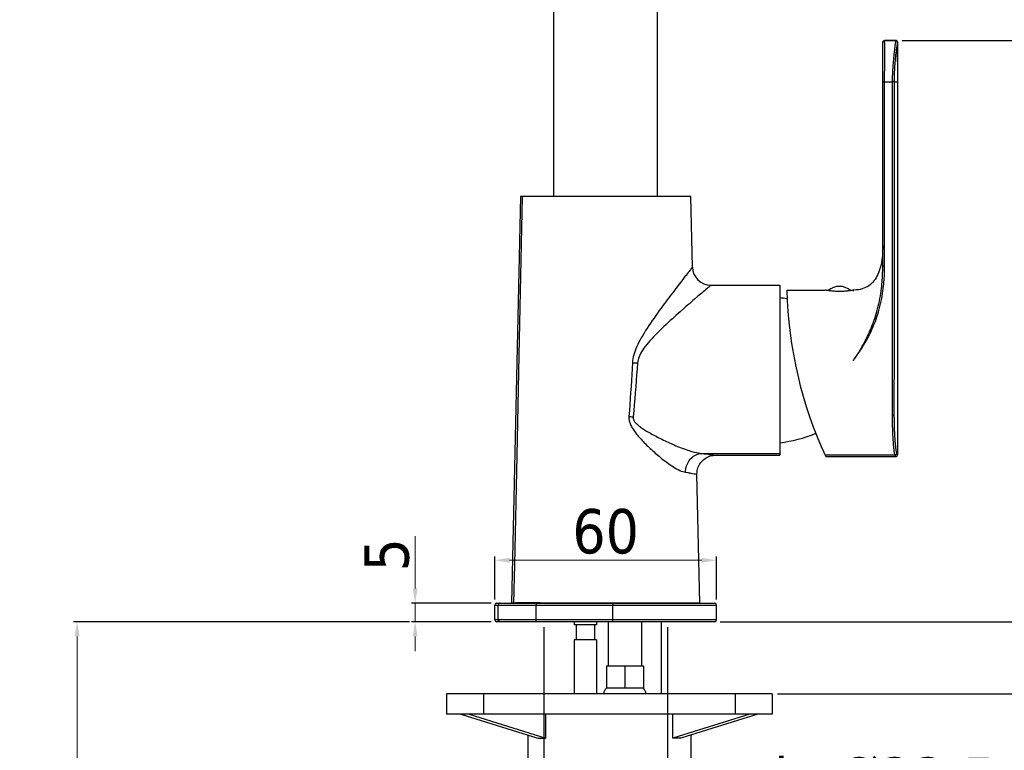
# Model space of a CAD drawing. Header units: millimetres. Extents: x 2465 to 2926, y 45 to 644.
# Tile 4 of 6: x 2504 to 2770, y 240 to 438. Entities that reach past the tile are written whole.
import ezdxf

# ---------------------------------------------------------------- set-up
doc = ezdxf.new("R2010")
doc.units = ezdxf.units.MM
doc.styles.get("Standard").update_dxf_attribs({"font": 'tahoma.ttf'})
doc.dimstyles.new('ISO-25', dxfattribs={"dimtxt": 12, "dimasz": 4, "dimexe": 1, "dimexo": 1.5, "dimgap": 1.5, "dimtad": 1, "dimdec": 0, "dimtxsty": 'Standard', "dimcen": 2.5, "dimclrd": 7, "dimclre": 7, "dimclrt": 7, "dimadec": 0, "dimazin": 0, "dimtfac": 1, "dimtdec": 0, "dimtmove": 0, "dimatfit": 3, "dimfxl": 1, "dimlwd": 13, "dimarcsym": 0})

# ---------------------------------------------------------------- blocks, each defined once
blk = doc.blocks.new('*D7')
at = {"color": 7, "linetype": 'Continuous', "lineweight": -2, "transparency": 16777216}
for p, q in [((2609.05, 275.06), (2518.12, 275.06)), ((2535.77, 139.3), (2518.12, 139.3))]:
    blk.add_line(p, q, dxfattribs=at)
at = {"color": 7, "linetype": 'Continuous', "lineweight": 13, "transparency": 16777216}
blk.add_line((2519.12, 271.06), (2519.12, 143.3), dxfattribs=at)
at = {"color": 7, "linetype": 'Continuous', "transparency": 16777216}
for points in [[(2518.46, 271.06), (2519.79, 271.06), (2519.12, 275.06)], [(2518.46, 143.3), (2519.79, 143.3), (2519.12, 139.3)]]:
    blk.add_solid(points, dxfattribs=at)
at = {"layer": 'Defpoints', "color": 0, "linetype": 'Continuous', "transparency": 16777216}
for p in [(2610.55, 275.06), (2519.12, 139.3), (2537.27, 139.3)]:
    blk.add_point(p, dxfattribs=at)
at = {"color": 7, "linetype": 'Continuous', "transparency": 16777216, "insert": (2511.38, 207.18), "char_height": 12, "attachment_point": 5, "rotation": 90}
blk.add_mtext('350', dxfattribs=at)
blk = doc.blocks.new('*D8')
at = {"color": 7, "linetype": 'Continuous', "lineweight": -2, "transparency": 16777216}
for p, q in [((2693.06, 275.06), (2809.13, 275.06)), ((2708.56, 255.52), (2809.13, 255.52))]:
    blk.add_line(p, q, dxfattribs=at)
at = {"color": 7, "linetype": 'Continuous', "lineweight": 13, "transparency": 16777216}
for p, q in [((2808.13, 271.06), (2808.13, 259.52)), ((2808.13, 255.52), (2808.13, 191.41))]:
    blk.add_line(p, q, dxfattribs=at)
at = {"color": 7, "linetype": 'Continuous', "transparency": 16777216}
for points in [[(2807.46, 271.06), (2808.79, 271.06), (2808.13, 275.06)], [(2807.46, 259.52), (2808.79, 259.52), (2808.13, 255.52)]]:
    blk.add_solid(points, dxfattribs=at)
at = {"layer": 'Defpoints', "color": 0, "linetype": 'Continuous', "transparency": 16777216}
for p in [(2691.56, 275.06), (2707.06, 255.52), (2808.13, 255.52)]:
    blk.add_point(p, dxfattribs=at)
at = {"color": 7, "linetype": 'Continuous', "transparency": 16777216, "insert": (2800.38, 221.47), "char_height": 12, "attachment_point": 5, "rotation": 90}
blk.add_mtext('max. 40', dxfattribs=at)
blk = doc.blocks.new('*D9')
at = {"color": 7, "linetype": 'Continuous', "lineweight": -2, "transparency": 16777216}
for p, q in [((2645.31, 273.56), (2645.31, 202.31)), ((2678.81, 273.56), (2678.81, 202.31))]:
    blk.add_line(p, q, dxfattribs=at)
at = {"color": 7, "linetype": 'Continuous', "lineweight": 13, "transparency": 16777216}
for p, q in [((2649.31, 203.31), (2674.81, 203.31)), ((2678.81, 203.31), (2768.99, 203.31))]:
    blk.add_line(p, q, dxfattribs=at)
at = {"color": 7, "transparency": 16777216}
for points in [[(2649.31, 203.98), (2649.31, 202.65), (2645.31, 203.31)], [(2674.81, 202.65), (2674.81, 203.98), (2678.81, 203.31)]]:
    blk.add_solid(points, dxfattribs=at)
at = {"layer": 'Defpoints', "color": 0, "transparency": 16777216}
for p in [(2645.31, 275.06), (2678.81, 275.06), (2678.81, 203.31)]:
    blk.add_point(p, dxfattribs=at)
at = {"color": 7, "transparency": 16777216, "insert": (2730.7, 222.03), "char_height": 12, "attachment_point": 5}
blk.add_mtext('min.%%c33,5 \\P max.%%c40', dxfattribs=at)
blk = doc.blocks.new('*D10')
at = {"color": 7, "linetype": 'Continuous', "lineweight": 13, "transparency": 16777216}
for p, q in [((2610.55, 284.06), (2610.55, 298.21)), ((2610.55, 275.06), (2610.55, 280.06)), ((2610.55, 271.06), (2610.55, 267.06))]:
    blk.add_line(p, q, dxfattribs=at)
at = {"color": 7, "linetype": 'Continuous', "lineweight": -2, "transparency": 16777216}
for p, q in [((2631.06, 280.06), (2609.55, 280.06)), ((2631.06, 275.06), (2609.55, 275.06))]:
    blk.add_line(p, q, dxfattribs=at)
at = {"color": 7, "linetype": 'Continuous', "transparency": 16777216}
for points in [[(2609.88, 284.06), (2611.21, 284.06), (2610.55, 280.06)], [(2609.88, 271.06), (2611.21, 271.06), (2610.55, 275.06)]]:
    blk.add_solid(points, dxfattribs=at)
at = {"layer": 'Defpoints', "color": 0, "linetype": 'Continuous', "transparency": 16777216}
for p in [(2610.55, 280.06), (2632.56, 280.06), (2632.56, 275.06)]:
    blk.add_point(p, dxfattribs=at)
at = {"color": 7, "linetype": 'Continuous', "transparency": 16777216, "insert": (2602.92, 293.14), "char_height": 12, "attachment_point": 5, "rotation": 90}
blk.add_mtext('5', dxfattribs=at)
blk = doc.blocks.new('*D11')
at = {"color": 7, "linetype": 'Continuous', "lineweight": -2, "transparency": 16777216}
for p, q in [((2742.26, 432.21), (2809.13, 432.21)), ((2693.06, 275.06), (2809.13, 275.06))]:
    blk.add_line(p, q, dxfattribs=at)
at = {"color": 7, "linetype": 'Continuous', "lineweight": 13, "transparency": 16777216}
blk.add_line((2808.13, 428.21), (2808.13, 279.06), dxfattribs=at)
at = {"color": 7, "linetype": 'Continuous', "transparency": 16777216}
for points in [[(2807.46, 428.21), (2808.79, 428.21), (2808.13, 432.21)], [(2807.46, 279.06), (2808.79, 279.06), (2808.13, 275.06)]]:
    blk.add_solid(points, dxfattribs=at)
at = {"layer": 'Defpoints', "color": 0, "linetype": 'Continuous', "transparency": 16777216}
for p in [(2740.76, 432.21), (2691.56, 275.06), (2808.13, 275.06)]:
    blk.add_point(p, dxfattribs=at)
at = {"color": 7, "linetype": 'Continuous', "transparency": 16777216, "insert": (2800.48, 353.64), "char_height": 12, "attachment_point": 5, "rotation": 90}
blk.add_mtext('157', dxfattribs=at)
blk = doc.blocks.new('*D12')
at = {"color": 7, "linetype": 'Continuous', "lineweight": -2, "transparency": 16777216}
for p, q in [((2632.06, 281.06), (2632.06, 292.68)), ((2692.06, 281.06), (2692.06, 292.68))]:
    blk.add_line(p, q, dxfattribs=at)
at = {"color": 7, "linetype": 'Continuous', "lineweight": 13, "transparency": 16777216}
blk.add_line((2636.06, 291.68), (2688.06, 291.68), dxfattribs=at)
at = {"color": 7, "linetype": 'Continuous', "transparency": 16777216}
for points in [[(2636.06, 292.34), (2636.06, 291.01), (2632.06, 291.68)], [(2688.06, 292.34), (2688.06, 291.01), (2692.06, 291.68)]]:
    blk.add_solid(points, dxfattribs=at)
at = {"layer": 'Defpoints', "color": 0, "linetype": 'Continuous', "transparency": 16777216}
for p in [(2692.06, 291.68), (2632.06, 279.56), (2692.06, 279.56)]:
    blk.add_point(p, dxfattribs=at)
at = {"color": 7, "linetype": 'Continuous', "transparency": 16777216, "insert": (2662.06, 299.42), "char_height": 12, "attachment_point": 5}
blk.add_mtext('60', dxfattribs=at)

msp = doc.modelspace()

# ---------------------------------------------------------------- linework, layer by layer
at = {"color": 7, "linetype": 'Continuous'}
for p, q in [((2648.06, 390.06), (2648.06, 511.06)), ((2676.06, 390.06), (2676.06, 511.06)), ((2736.99, 371.23), (2736.99, 431.74)), ((2737.49, 432.18), (2737.49, 432.24)), ((2740.58, 432.24), (2737.49, 432.24)), ((2737.49, 432.14), (2737.49, 432.18)), ((2740.52, 432.18), (2737.49, 432.18)), ((2737.51, 431.58), (2737.5, 431.73)), ((2740.58, 432.24), (2740.52, 432.18)), ((2741.08, 431.74), (2741.02, 431.68)), ((2741.03, 421.1), (2741.02, 431.68)), ((2741.08, 320.24), (2741.08, 431.74)), ((2737.54, 429.05), (2737.54, 429.46)), ((2737.54, 428.64), (2737.54, 429.05)), ((2737.53, 425.93), (2737.54, 426.76)), ((2737.54, 428.24), (2737.54, 428.64)), ((2737.54, 427.85), (2737.54, 428.24)), ((2737.54, 427.29), (2737.54, 427.85)), ((2737.54, 426.76), (2737.54, 427.29)), ((2739.81, 426.31), (2739.78, 426)), ((2739.83, 426.63), (2739.81, 426.31)), ((2739.86, 426.97), (2739.83, 426.63)), ((2739.9, 427.32), (2739.86, 426.97)), ((2739.93, 427.67), (2739.9, 427.32)), ((2737.5, 423.52), (2737.51, 424.28)), ((2737.5, 422.97), (2737.5, 423.52)), ((2739.61, 423.44), (2739.6, 423.19)), ((2739.63, 423.71), (2739.61, 423.44)), ((2739.64, 424.01), (2739.63, 423.71)), ((2739.66, 424.22), (2739.64, 424.01)), ((2739.67, 424.43), (2739.66, 424.22)), ((2739.68, 424.66), (2739.67, 424.43)), ((2739.7, 424.91), (2739.68, 424.66)), ((2739.72, 425.16), (2739.7, 424.91)), ((2739.74, 425.42), (2739.72, 425.16)), ((2739.76, 425.7), (2739.74, 425.42)), ((2739.78, 426), (2739.76, 425.7)), ((2740.1, 423.54), (2740.09, 423.28)), ((2740.12, 423.82), (2740.1, 423.54)), ((2740.13, 424.02), (2740.12, 423.82)), ((2740.14, 424.23), (2740.13, 424.02)), ((2740.15, 424.45), (2740.14, 424.23)), ((2740.16, 424.68), (2740.15, 424.45)), ((2740.18, 424.93), (2740.16, 424.68)), ((2740.19, 425.18), (2740.18, 424.93)), ((2740.21, 425.45), (2740.19, 425.18)), ((2737.49, 422.51), (2737.5, 422.97)), ((2737.49, 422.13), (2737.49, 422.51)), ((2737.49, 421.75), (2737.49, 422.13)), ((2737.49, 421.41), (2737.49, 421.75)), ((2737.49, 371.27), (2737.49, 421.41)), ((2737.49, 421.1), (2739.56, 421.1)), ((2739.56, 421.3), (2739.54, 330.65)), ((2739.57, 422.2), (2739.56, 421.95)), ((2739.56, 421.95), (2739.56, 421.73)), ((2739.56, 421.73), (2739.56, 421.51)), ((2739.56, 421.51), (2739.56, 421.3)), ((2739.58, 422.42), (2739.57, 422.2)), ((2739.59, 422.96), (2739.58, 422.68)), ((2739.58, 422.68), (2739.58, 422.42)), ((2739.6, 423.19), (2739.59, 422.96)), ((2740.06, 421.87), (2740.05, 421.62)), ((2740.05, 421.62), (2740.05, 421.36)), ((2740.05, 421.36), (2740.05, 400.59)), ((2740.05, 421.1), (2741.08, 421.1)), ((2740.07, 422.43), (2740.06, 422.15)), ((2740.06, 422.15), (2740.06, 421.87)), ((2740.08, 422.75), (2740.07, 422.43)), ((2740.09, 423.04), (2740.08, 422.75)), ((2740.09, 423.28), (2740.09, 423.04)), ((2740.05, 400.59), (2740.04, 370.34)), ((2639.02, 390.06), (2636.61, 280.11)), ((2685.1, 390.06), (2639.02, 390.06)), ((2685.52, 370.95), (2685.1, 390.06)), ((2740.04, 370.34), (2740.04, 350.47)), ((2680.77, 364.82), (2680.37, 364.28)), ((2690.48, 366.06), (2709.13, 366.06)), ((2709.13, 366.06), (2709.13, 320.06)), ((2711.09, 364.74), (2721.39, 364.74)), ((2721.39, 364.74), (2721.41, 364.74)), ((2721.58, 364.7), (2721.41, 364.74)), ((2729.1, 364.72), (2728.99, 364.7)), ((2728.99, 364.7), (2728.99, 364.41)), ((2729.16, 364.74), (2729.1, 364.72)), ((2740.04, 350.47), (2740.03, 330.63)), ((2638.6, 347.1), (2638.02, 319.92)), ((2669.76, 345.08), (2670.06, 345.06)), ((2670.06, 345.06), (2670.37, 345.04)), ((2670.37, 345.04), (2670.67, 345.01)), ((2668.37, 330.57), (2668.74, 330.53)), ((2668.74, 330.53), (2669.12, 330.49)), ((2669.12, 330.49), (2669.5, 330.46)), ((2687.98, 320.57), (2709.13, 320.57)), ((2690.32, 320.26), (2690.79, 320.2)), ((2690.79, 320.2), (2691.17, 320.15)), ((2691.17, 320.15), (2691.56, 320.09)), ((2691.56, 320.09), (2691.75, 320.06)), ((2691.75, 320.06), (2709.13, 320.06)), ((2736.99, 320.12), (2721.4, 320.12)), ((2721.56, 319.74), (2736.99, 319.74)), ((2740.25, 320.12), (2736.99, 320.12)), ((2736.99, 319.74), (2740.58, 319.74)), ((2740.25, 320.12), (2740.54, 319.79)), ((2740.54, 319.79), (2740.58, 319.74)), ((2740.75, 320.63), (2741.08, 320.24)), ((2685.09, 315.24), (2685.57, 315.16)), ((2685.57, 315.16), (2685.96, 315.09)), ((2685.96, 315.09), (2686.27, 315.04)), ((2686.27, 315.04), (2686.5, 315)), ((2686.5, 315), (2686.75, 314.95)), ((2687.52, 280.11), (2686.75, 314.95)), ((2632.56, 280.06), (2691.56, 280.06)), ((2637.17, 280.11), (2636.61, 280.11)), ((2637.17, 280.08), (2637.17, 280.09)), ((2637.17, 280.06), (2637.17, 280.08)), ((2639.17, 280.12), (2638.47, 280.12)), ((2640.01, 280.12), (2639.17, 280.12)), ((2640.96, 280.12), (2640.01, 280.12)), ((2642.02, 280.12), (2640.96, 280.12)), ((2643.3, 280.12), (2642.02, 280.12)), ((2644.37, 280.12), (2643.3, 280.12)), ((2643.31, 279.81), (2643.31, 279.72)), ((2643.31, 279.72), (2643.31, 279.61)), ((2643.31, 275.51), (2643.31, 279.61)), ((2645.62, 280.11), (2644.37, 280.12)), ((2647.53, 280.1), (2645.62, 280.11)), ((2664.02, 280.11), (2647.53, 280.1)), ((2647.53, 280.06), (2647.53, 280.1)), ((2687.52, 280.11), (2664.02, 280.11)), ((2664.04, 279.81), (2664.04, 279.72)), ((2664.04, 279.72), (2664.04, 279.61)), ((2664.04, 275.51), (2664.04, 279.61)), ((2632.06, 279.56), (2692.06, 279.56)), ((2632.06, 275.56), (2632.06, 279.56)), ((2633.02, 275.56), (2633.02, 279.56)), ((2692.06, 275.56), (2692.06, 279.56)), ((2692.06, 275.56), (2632.06, 275.56)), ((2691.56, 275.06), (2632.56, 275.06)), ((2643.31, 275.41), (2643.31, 275.51)), ((2653.56, 275.06), (2653.56, 274.18)), ((2659.56, 275.06), (2659.56, 274.18)), ((2662.76, 275.06), (2662.76, 263.06)), ((2664.04, 275.41), (2664.04, 275.51)), ((2671.76, 275.06), (2671.76, 263.06)), ((2677.06, 275.06), (2677.06, 255.52)), ((2659.56, 274.18), (2653.56, 274.18)), ((2654.06, 274.18), (2654.06, 270.18)), ((2659.06, 274.18), (2659.06, 270.18)), ((2653.56, 270.18), (2653.56, 255.52)), ((2659.56, 270.18), (2653.56, 270.18)), ((2659.56, 270.18), (2659.56, 255.52)), ((2672.26, 263.06), (2662.26, 263.06)), ((2662.26, 263.06), (2662.26, 257.06)), ((2667.26, 263.06), (2667.26, 257.06)), ((2672.26, 263.06), (2672.26, 257.06)), ((2672.26, 257.06), (2662.26, 257.06)), ((2707.06, 255.52), (2619.06, 255.52)), ((2619.06, 255.52), (2619.06, 250.02)), ((2629.06, 255.52), (2629.06, 250.02)), ((2697.06, 255.52), (2697.06, 250.02)), ((2707.06, 255.52), (2707.06, 250.02)), ((2707.06, 250.02), (2619.06, 250.02)), ((2622.92, 250.02), (2643.69, 243.52)), ((2625.11, 250.02), (2645.88, 243.52)), ((2645.88, 243.52), (2645.88, 250.02)), ((2701.01, 250.02), (2680.24, 243.52)), ((2680.24, 243.52), (2680.24, 250.02)), ((2703.2, 250.02), (2682.43, 243.52)), ((2641.06, 244.34), (2641.06, 237.02)), ((2643.69, 243.52), (2645.88, 243.52)), ((2682.43, 243.52), (2680.24, 243.52)), ((2685.06, 244.34), (2685.06, 237.02))]:
    msp.add_line(p, q, dxfattribs=at)
for points in [[(2736.99, 431.68), (2736.99, 431.74), (2737.01, 431.81), (2737.03, 431.87), (2737.06, 431.93), (2737.09, 431.98), (2737.14, 432.03), (2737.19, 432.07), (2737.24, 432.11), (2737.3, 432.14), (2737.36, 432.16), (2737.42, 432.17), (2737.49, 432.18)], [(2736.99, 431.74), (2737.01, 431.81), (2737.03, 431.87)], [(2737.03, 431.87), (2737.06, 431.93), (2737.09, 431.98), (2737.14, 432.03), (2737.19, 432.07), (2737.24, 432.11), (2737.3, 432.14), (2737.36, 432.16), (2737.42, 432.17), (2737.49, 432.18)], [(2737.5, 431.73), (2737.5, 431.98), (2737.49, 432.14)], [(2737.52, 431.07), (2737.52, 431.25), (2737.51, 431.58)], [(2740.52, 432.18), (2740.5, 432.14), (2740.48, 432.07), (2740.46, 431.97), (2740.43, 431.84), (2740.41, 431.7), (2740.38, 431.53), (2740.36, 431.36), (2740.33, 431.17), (2740.3, 430.98), (2740.28, 430.79), (2740.25, 430.59), (2740.23, 430.39), (2740.2, 430.19), (2740.18, 429.99), (2740.15, 429.79), (2740.13, 429.58), (2740.11, 429.38), (2740.09, 429.18), (2740.06, 428.98), (2740.04, 428.79), (2740.02, 428.6), (2739.98, 428.22)], [(2741.02, 431.68), (2741, 431.64), (2740.98, 431.58), (2740.95, 431.48), (2740.92, 431.36), (2740.89, 431.22), (2740.86, 431.06), (2740.83, 430.9), (2740.8, 430.72), (2740.77, 430.54), (2740.74, 430.36), (2740.71, 430.17), (2740.68, 429.98), (2740.66, 429.78), (2740.63, 429.59), (2740.6, 429.39), (2740.58, 429.2), (2740.55, 429), (2740.53, 428.81), (2740.51, 428.62), (2740.48, 428.43), (2740.46, 428.24), (2740.44, 428.06), (2740.42, 427.88), (2740.41, 427.7), (2740.39, 427.53), (2740.37, 427.35), (2740.35, 427.18), (2740.34, 427.01), (2740.32, 426.84), (2740.31, 426.67), (2740.29, 426.51), (2740.28, 426.35), (2740.27, 426.19), (2740.26, 426.03), (2740.24, 425.88), (2740.23, 425.74), (2740.21, 425.45)], [(2741.02, 431.68), (2741.02, 431.74), (2741.01, 431.81), (2740.99, 431.87), (2740.96, 431.93), (2740.92, 431.98), (2740.88, 432.03), (2740.83, 432.07), (2740.77, 432.11), (2740.72, 432.14), (2740.65, 432.16), (2740.59, 432.17), (2740.52, 432.18)], [(2737.54, 429.46), (2737.54, 429.67), (2737.54, 429.88), (2737.54, 430.08), (2737.53, 430.28), (2737.53, 430.49), (2737.53, 430.68), (2737.52, 431.07)], [(2739.98, 428.22), (2739.96, 428.04), (2739.93, 427.67)], [(2737.51, 424.28), (2737.52, 424.65), (2737.52, 424.78), (2737.52, 424.91), (2737.53, 425.93)], [(2736.99, 421.1), (2736.99, 421.11), (2737.01, 421.11), (2737.03, 421.12), (2737.06, 421.12), (2737.09, 421.12)], [(2736.99, 421.06), (2736.99, 421.07), (2737.01, 421.07), (2737.03, 421.08), (2737.06, 421.08), (2737.09, 421.09)], [(2737.09, 421.12), (2737.14, 421.13), (2737.19, 421.13), (2737.24, 421.14), (2737.3, 421.14), (2737.36, 421.14), (2737.42, 421.14), (2737.49, 421.14)], [(2737.09, 421.09), (2737.14, 421.09), (2737.19, 421.09), (2737.24, 421.1), (2737.3, 421.1), (2737.36, 421.1), (2737.42, 421.1), (2737.49, 421.1)], [(2740.05, 421.1), (2740.03, 421.11), (2740.01, 421.11), (2739.96, 421.12), (2739.91, 421.12), (2739.85, 421.13), (2739.79, 421.13), (2739.71, 421.13), (2739.64, 421.13), (2739.56, 421.14)], [(2740.05, 421.07), (2740.03, 421.07), (2740.01, 421.08), (2739.96, 421.08), (2739.91, 421.09), (2739.85, 421.09), (2739.79, 421.1), (2739.71, 421.1), (2739.64, 421.1), (2739.56, 421.1)], [(2639.52, 390.06), (2639.34, 381.6), (2638.6, 347.1)], [(2736.99, 376.74), (2736.98, 376.06), (2736.96, 375.39), (2736.93, 374.73), (2736.88, 374.08), (2736.81, 373.45), (2736.73, 372.83), (2736.64, 372.22), (2736.52, 371.63), (2736.39, 371.06), (2736.23, 370.5), (2736.06, 369.96), (2735.87, 369.44), (2735.66, 368.95), (2735.43, 368.47), (2735.17, 368.03), (2734.9, 367.6), (2734.6, 367.21), (2734.28, 366.84), (2733.94, 366.5), (2733.58, 366.18), (2733.19, 365.9), (2732.78, 365.65), (2732.35, 365.42), (2731.89, 365.23), (2731.42, 365.07), (2730.92, 364.94), (2730.4, 364.84), (2729.85, 364.78), (2729.28, 364.74), (2729.18, 364.74)], [(2685.5, 370.92), (2685.34, 370.72), (2685.22, 370.56), (2685.05, 370.34), (2684.85, 370.08), (2684.61, 369.79), (2684.36, 369.46), (2684.08, 369.1), (2683.79, 368.73), (2683.51, 368.37)], [(2685.52, 370.95), (2685.52, 370.95), (2685.5, 370.92)], [(2728.99, 345.64), (2729.14, 345.84), (2729.3, 346.06), (2729.46, 346.28), (2729.63, 346.52), (2729.81, 346.76), (2729.99, 347.02), (2730.17, 347.28), (2730.36, 347.56), (2730.56, 347.85), (2730.76, 348.15), (2730.96, 348.45), (2731.17, 348.77), (2731.38, 349.1), (2731.59, 349.45), (2731.81, 349.8), (2732.03, 350.17), (2732.25, 350.54), (2732.47, 350.93), (2732.69, 351.33), (2732.92, 351.75), (2733.15, 352.18), (2733.38, 352.63), (2733.61, 353.09), (2733.84, 353.57), (2734.07, 354.07), (2734.3, 354.59), (2734.53, 355.13), (2734.76, 355.69), (2734.99, 356.28), (2735.21, 356.89), (2735.43, 357.53), (2735.65, 358.19), (2735.85, 358.87), (2736.05, 359.56), (2736.23, 360.27), (2736.41, 360.98), (2736.56, 361.7), (2736.71, 362.42), (2736.84, 363.12), (2736.95, 363.81), (2737.05, 364.49), (2737.13, 365.14), (2737.2, 365.76), (2737.26, 366.35), (2737.32, 366.92), (2737.36, 367.47), (2737.39, 368), (2737.42, 368.51), (2737.44, 369), (2737.46, 369.48), (2737.47, 369.94), (2737.48, 370.39), (2737.49, 370.84), (2737.49, 371.27)], [(2728.99, 345.64), (2729.13, 345.85), (2729.29, 346.07), (2729.44, 346.3), (2729.6, 346.54), (2729.77, 346.79), (2729.94, 347.05), (2730.12, 347.32), (2730.3, 347.61), (2730.48, 347.9), (2730.67, 348.2), (2730.86, 348.52), (2731.05, 348.85), (2731.25, 349.18), (2731.45, 349.53), (2731.65, 349.89), (2731.85, 350.26), (2732.06, 350.65), (2732.26, 351.04), (2732.47, 351.45), (2732.68, 351.87), (2732.89, 352.31), (2733.1, 352.76), (2733.32, 353.22), (2733.53, 353.7), (2733.74, 354.2), (2733.96, 354.72), (2734.17, 355.26), (2734.38, 355.83), (2734.6, 356.41), (2734.81, 357.02), (2735.01, 357.65), (2735.22, 358.31), (2735.41, 358.97), (2735.6, 359.66), (2735.77, 360.36), (2735.94, 361.06), (2736.09, 361.77), (2736.23, 362.48), (2736.35, 363.18), (2736.46, 363.86), (2736.56, 364.52), (2736.64, 365.16), (2736.71, 365.78), (2736.77, 366.36), (2736.82, 366.93), (2736.86, 367.47), (2736.89, 367.99), (2736.92, 368.5), (2736.94, 368.99), (2736.96, 369.46), (2736.97, 369.92), (2736.98, 370.37), (2736.99, 370.8), (2736.99, 371.23)], [(2736.99, 371.23), (2736.99, 371.23), (2737.01, 371.24), (2737.03, 371.24), (2737.06, 371.25), (2737.09, 371.25), (2737.14, 371.26), (2737.19, 371.26), (2737.24, 371.26), (2737.3, 371.26), (2737.36, 371.27), (2737.42, 371.27), (2737.49, 371.27)], [(2683.51, 368.37), (2682.91, 367.6), (2682.6, 367.19), (2682.27, 366.77), (2681.93, 366.32), (2680.77, 364.82)], [(2690.3, 365.87), (2690.14, 365.74), (2689.94, 365.57), (2689.69, 365.35), (2689.41, 365.11), (2689.09, 364.85), (2688.75, 364.56), (2688.4, 364.25), (2688.05, 363.95), (2687.69, 363.64), (2687.31, 363.33), (2686.93, 362.99), (2686.11, 362.29)], [(2690.52, 366.06), (2690.52, 366.06), (2690.49, 366.03), (2690.3, 365.87)], [(2680.37, 364.28), (2679.53, 363.18), (2679.12, 362.64), (2678.72, 362.11), (2678.31, 361.56), (2677.89, 361), (2677.47, 360.42), (2677.03, 359.82), (2676.57, 359.19), (2676.1, 358.54), (2675.62, 357.87), (2675.14, 357.19), (2674.66, 356.5), (2674.19, 355.81), (2673.73, 355.13), (2673.29, 354.45), (2672.86, 353.79), (2672.45, 353.13), (2672.07, 352.49), (2671.7, 351.87), (2671.36, 351.25), (2671.04, 350.64), (2670.74, 350.04), (2670.47, 349.45), (2670.23, 348.87), (2670.01, 348.3), (2669.82, 347.74), (2669.66, 347.19), (2669.53, 346.66), (2669.43, 346.14), (2669.36, 345.62), (2669.31, 345.12)], [(2686.11, 362.29), (2685.66, 361.9), (2685.18, 361.49), (2684.69, 361.06), (2684.19, 360.63), (2683.68, 360.18), (2683.17, 359.73)], [(2725.28, 364.37), (2725.01, 364.37), (2724.74, 364.38), (2724.47, 364.38), (2724.21, 364.4), (2723.95, 364.41), (2723.7, 364.43), (2723.45, 364.45), (2723.22, 364.47), (2722.99, 364.5), (2722.78, 364.52), (2722.58, 364.55), (2722.39, 364.57), (2722.21, 364.6), (2722.05, 364.62), (2721.91, 364.65), (2721.78, 364.67), (2721.67, 364.69), (2721.58, 364.7)], [(2728.99, 364.7), (2728.89, 364.69), (2728.78, 364.67), (2728.66, 364.65), (2728.51, 364.62), (2728.35, 364.6), (2728.18, 364.57), (2727.99, 364.55), (2727.79, 364.52), (2727.57, 364.5), (2727.35, 364.47), (2727.11, 364.45), (2726.87, 364.43), (2726.62, 364.41), (2726.36, 364.4), (2726.09, 364.38), (2725.83, 364.38), (2725.56, 364.37), (2725.28, 364.37)], [(2729.18, 364.74), (2729.18, 364.74), (2729.16, 364.74)], [(2683.17, 359.73), (2682.17, 358.85), (2681.67, 358.4), (2681.16, 357.95), (2680.64, 357.48), (2680.1, 356.99), (2679.54, 356.48), (2678.96, 355.94), (2678.38, 355.4), (2677.79, 354.85), (2677.2, 354.28), (2676.63, 353.72), (2676.07, 353.17), (2675.52, 352.61), (2675, 352.07), (2674.51, 351.54), (2674.04, 351.02), (2673.59, 350.51), (2673.17, 350), (2672.78, 349.51), (2672.42, 349.02), (2672.09, 348.54), (2671.78, 348.06), (2671.52, 347.6), (2671.29, 347.14), (2671.09, 346.7), (2670.93, 346.26), (2670.81, 345.84), (2670.72, 345.42), (2670.67, 345.01)], [(2669.31, 345.12), (2669.22, 343.5), (2669.12, 341.89), (2669.02, 340.27), (2668.92, 338.65), (2668.81, 337.03), (2668.7, 335.42), (2668.59, 333.8), (2668.48, 332.18), (2668.37, 330.57)], [(2669.31, 345.12), (2669.46, 345.11), (2669.76, 345.08)], [(2670.67, 345.01), (2670.55, 343.4), (2670.43, 341.78), (2670.31, 340.16), (2670.18, 338.54), (2670.05, 336.93), (2669.92, 335.31), (2669.78, 333.69), (2669.64, 332.08), (2669.5, 330.46)], [(2668.37, 330.57), (2668.35, 330.34), (2668.36, 330.1), (2668.37, 329.87), (2668.4, 329.63), (2668.45, 329.39), (2668.51, 329.14), (2668.58, 328.89), (2668.67, 328.64), (2668.77, 328.39), (2668.88, 328.13), (2669.01, 327.88), (2669.15, 327.62), (2669.3, 327.36), (2669.47, 327.1), (2669.64, 326.84), (2669.82, 326.58), (2670.01, 326.32), (2670.21, 326.05), (2670.43, 325.79), (2670.65, 325.51), (2670.88, 325.24), (2671.12, 324.96), (2671.38, 324.67), (2671.64, 324.38), (2671.92, 324.08), (2672.21, 323.78), (2672.51, 323.47), (2672.82, 323.16), (2673.14, 322.84), (2673.47, 322.52), (2673.8, 322.21), (2674.13, 321.9), (2674.46, 321.59), (2674.8, 321.28), (2675.14, 320.98), (2675.48, 320.68), (2675.82, 320.38), (2676.15, 320.09), (2676.5, 319.8), (2676.84, 319.52), (2677.19, 319.23), (2677.55, 318.95), (2677.92, 318.66), (2678.3, 318.37), (2678.69, 318.08), (2679.1, 317.78), (2679.52, 317.49), (2679.95, 317.2), (2680.38, 316.92), (2680.81, 316.65), (2681.25, 316.41), (2681.67, 316.18), (2682.1, 315.98), (2682.5, 315.8), (2682.9, 315.66), (2683.27, 315.55), (2683.64, 315.48)], [(2669.5, 330.46), (2669.49, 330.31), (2669.49, 330.16), (2669.51, 330), (2669.55, 329.85), (2669.6, 329.69), (2669.67, 329.53), (2669.76, 329.36), (2669.87, 329.2), (2669.99, 329.03), (2670.13, 328.87), (2670.28, 328.7), (2670.45, 328.53), (2670.63, 328.36), (2670.83, 328.19), (2671.04, 328.02), (2671.26, 327.85), (2671.49, 327.68), (2671.74, 327.5), (2671.99, 327.33), (2672.26, 327.15), (2672.54, 326.97), (2672.84, 326.79), (2673.15, 326.6), (2673.47, 326.41), (2673.81, 326.21), (2674.16, 326.01), (2674.52, 325.81), (2674.9, 325.6), (2675.28, 325.4), (2675.68, 325.19), (2676.07, 324.98), (2676.48, 324.78), (2676.88, 324.58), (2677.29, 324.38), (2677.7, 324.18), (2678.11, 323.98), (2678.52, 323.79), (2678.93, 323.6), (2679.34, 323.41), (2679.76, 323.22), (2680.18, 323.04), (2680.62, 322.85), (2681.06, 322.66), (2681.52, 322.47), (2682, 322.28), (2682.49, 322.08), (2683, 321.89), (2683.52, 321.7), (2684.04, 321.52), (2684.57, 321.34), (2685.09, 321.18), (2685.61, 321.03), (2686.12, 320.9), (2686.61, 320.79), (2687.08, 320.69), (2687.54, 320.62), (2687.98, 320.57)], [(2740.03, 330.83), (2740.02, 330.84), (2739.99, 330.85), (2739.95, 330.85), (2739.9, 330.86), (2739.84, 330.86), (2739.77, 330.86), (2739.7, 330.87), (2739.62, 330.87), (2739.54, 330.87)], [(2739.54, 330.65), (2739.54, 330.43), (2739.54, 330.2), (2739.54, 329.96), (2739.54, 329.72), (2739.55, 329.47), (2739.55, 329.21), (2739.55, 328.95), (2739.56, 328.67), (2739.56, 328.39), (2739.57, 328.1), (2739.58, 327.8), (2739.59, 327.5), (2739.6, 327.18), (2739.61, 326.86), (2739.62, 326.53), (2739.64, 326.19), (2739.65, 325.85), (2739.67, 325.5), (2739.69, 325.15), (2739.71, 324.8), (2739.73, 324.44), (2739.75, 324.08), (2739.78, 323.74), (2739.8, 323.4), (2739.83, 323.08), (2739.85, 322.77), (2739.88, 322.48), (2739.9, 322.21), (2739.93, 321.97), (2739.95, 321.74), (2739.98, 321.53), (2740, 321.34), (2740.02, 321.17), (2740.04, 321.01), (2740.07, 320.87), (2740.09, 320.75), (2740.1, 320.64), (2740.12, 320.54), (2740.14, 320.46), (2740.16, 320.39), (2740.17, 320.32), (2740.19, 320.27), (2740.2, 320.23), (2740.22, 320.19), (2740.23, 320.16), (2740.24, 320.14), (2740.25, 320.12)], [(2740.03, 330.63), (2740.03, 330.42), (2740.04, 330.2), (2740.04, 329.97), (2740.04, 329.74), (2740.04, 329.51), (2740.05, 329.26), (2740.05, 329.01), (2740.06, 328.75), (2740.06, 328.48), (2740.07, 328.2), (2740.08, 327.92), (2740.09, 327.63), (2740.1, 327.33), (2740.11, 327.02), (2740.12, 326.71), (2740.13, 326.39), (2740.15, 326.07), (2740.17, 325.74), (2740.19, 325.4), (2740.21, 325.07), (2740.23, 324.73), (2740.25, 324.39), (2740.27, 324.06), (2740.3, 323.74), (2740.32, 323.43), (2740.35, 323.14), (2740.38, 322.87), (2740.4, 322.61), (2740.43, 322.37), (2740.45, 322.16), (2740.48, 321.96), (2740.5, 321.78), (2740.52, 321.62), (2740.54, 321.47), (2740.56, 321.34), (2740.58, 321.22), (2740.6, 321.11), (2740.62, 321.02), (2740.64, 320.94), (2740.66, 320.87), (2740.67, 320.81), (2740.69, 320.76), (2740.7, 320.72), (2740.72, 320.69), (2740.73, 320.66), (2740.74, 320.64), (2740.75, 320.63)], [(2638.02, 319.92), (2637.39, 290.48), (2637.17, 280.09)], [(2683.64, 315.48), (2683.66, 315.91), (2683.71, 316.34), (2683.8, 316.76), (2683.92, 317.17), (2684.06, 317.58), (2684.24, 317.96), (2684.45, 318.33), (2684.68, 318.68), (2684.93, 319.01), (2685.21, 319.31), (2685.51, 319.58), (2685.83, 319.83), (2686.16, 320.04), (2686.51, 320.22), (2686.87, 320.36), (2687.23, 320.47), (2687.61, 320.54), (2687.98, 320.57)], [(2686.75, 314.95), (2686.75, 315.11), (2686.77, 315.52), (2686.82, 315.91), (2686.91, 316.3), (2687.02, 316.69), (2687.17, 317.06), (2687.34, 317.42), (2687.55, 317.77), (2687.78, 318.1), (2688.03, 318.4), (2688.31, 318.69), (2688.61, 318.96), (2688.94, 319.19), (2689.28, 319.41), (2689.63, 319.59), (2690, 319.75), (2690.38, 319.87), (2690.77, 319.96), (2691.17, 320.03), (2691.57, 320.06), (2691.75, 320.06)], [(2687.98, 320.57), (2688.36, 320.52), (2688.73, 320.48), (2689.08, 320.43)], [(2689.08, 320.43), (2689.74, 320.34), (2690.04, 320.3), (2690.32, 320.26)], [(2740.75, 320.63), (2740.75, 320.56), (2740.73, 320.5), (2740.71, 320.43), (2740.68, 320.38), (2740.65, 320.32), (2740.61, 320.27), (2740.56, 320.23), (2740.5, 320.19), (2740.44, 320.16), (2740.38, 320.14), (2740.32, 320.13), (2740.25, 320.12)], [(2683.64, 315.48), (2684.25, 315.38), (2684.54, 315.33), (2684.83, 315.29), (2685.09, 315.24)], [(2633.52, 280.06), (2633.46, 280.06), (2633.41, 280.05), (2633.36, 280.04), (2633.31, 280.02), (2633.27, 279.99), (2633.22, 279.97), (2633.18, 279.93), (2633.15, 279.9), (2633.11, 279.86), (2633.08, 279.81), (2633.06, 279.76), (2633.04, 279.72), (2633.03, 279.67), (2633.02, 279.61), (2633.02, 279.56)], [(2637.49, 280.11), (2637.34, 280.11), (2637.24, 280.11), (2637.17, 280.11)], [(2638.47, 280.12), (2638.17, 280.12), (2637.9, 280.12), (2637.68, 280.12), (2637.49, 280.11)], [(2643.3, 280.06), (2643.3, 280.06), (2643.3, 280.05), (2643.3, 280.04), (2643.3, 280.02), (2643.31, 279.99), (2643.31, 279.97), (2643.31, 279.93), (2643.31, 279.9), (2643.31, 279.86), (2643.31, 279.81)], [(2664.03, 280.06), (2664.03, 280.06), (2664.03, 280.05), (2664.03, 280.04), (2664.03, 280.02), (2664.04, 279.99), (2664.04, 279.97), (2664.04, 279.93), (2664.04, 279.9), (2664.04, 279.86), (2664.04, 279.81)], [(2633.52, 275.06), (2633.46, 275.06), (2633.41, 275.07), (2633.36, 275.09), (2633.31, 275.1), (2633.27, 275.13), (2633.22, 275.16), (2633.18, 275.19), (2633.15, 275.23), (2633.11, 275.27), (2633.08, 275.31), (2633.06, 275.36), (2633.04, 275.41), (2633.03, 275.46), (2633.02, 275.51), (2633.02, 275.56)], [(2643.3, 275.06), (2643.3, 275.06), (2643.3, 275.07), (2643.3, 275.09), (2643.3, 275.1), (2643.31, 275.13), (2643.31, 275.16), (2643.31, 275.19), (2643.31, 275.23), (2643.31, 275.27), (2643.31, 275.31), (2643.31, 275.41)], [(2664.03, 275.06), (2664.03, 275.06), (2664.03, 275.07), (2664.03, 275.09), (2664.03, 275.1), (2664.04, 275.13), (2664.04, 275.16), (2664.04, 275.19), (2664.04, 275.23), (2664.04, 275.27), (2664.04, 275.31), (2664.04, 275.41)]]:
    msp.add_lwpolyline(points, dxfattribs=at)
for centre, radius, start, end in [((2737.49, 431.74), 0.5, 90, 180), ((2740.58, 431.74), 0.5, 0, 90), ((2690.52, 371.06), 5, 181.2563, 270), ((2725.28, 361.22), 4.52, 48.2088, 131.7911), ((2705.3, 327.86), 35, 80.3623, 83.7142), ((2823.33, 367.19), 112.27, 181.2485, 205), ((2705.3, 358.26), 35, 276.2858, 292.8312), ((2740.58, 320.24), 0.5, 270, 0), ((2632.56, 279.56), 0.5, 90, 180), ((2638.6, 280.06), 2, 178.7437, 180), ((2685.52, 280.06), 2, 0, 1.2563), ((2691.56, 279.56), 0.5, 0, 90), ((2632.56, 275.56), 0.5, 180, 270), ((2691.56, 275.56), 0.5, 270, 0), ((2664.07, 255.22), 2.59, 134.5103, 173.2425), ((2670.45, 255.22), 2.59, 6.7575, 45.4897)]:
    msp.add_arc(centre, radius, start, end, dxfattribs=at)

# ---------------------------------------------------------------- dimensions: what is measured, and where the dimension line sits
for base, p1, p2, picture, middle in [((2808.13, 275.06), (2740.76, 432.21), (2691.56, 275.06), '*D11', (2800.48, 353.64)), ((2610.55, 280.06), (2632.56, 275.06), (2632.56, 280.06), '*D10', (2602.92, 293.14))]:
    dim = msp.add_linear_dim(base=base, p1=p1, p2=p2, angle=90, dimstyle='ISO-25', dxfattribs=at)
    dim.commit()
    dim.dimension.update_dxf_attribs({"geometry": picture, "text_midpoint": middle})
dim = msp.add_linear_dim(base=(2692.06, 291.68), p1=(2632.06, 279.56), p2=(2692.06, 279.56), dimstyle='ISO-25', dxfattribs=at)
dim.commit()
dim.dimension.update_dxf_attribs({"geometry": '*D12', "text_midpoint": (2662.06, 299.42)})
for base, p1, p2, text, picture, middle in [((2519.12, 139.3), (2610.55, 275.06), (2537.27, 139.3), '350', '*D7', (2511.38, 207.18)), ((2808.13, 255.52), (2691.56, 275.06), (2707.06, 255.52), 'max. 40', '*D8', (2800.38, 221.47))]:
    dim = msp.add_linear_dim(base=base, p1=p1, p2=p2, angle=90, text=text, dimstyle='ISO-25', dxfattribs=at)
    dim.commit()
    dim.dimension.update_dxf_attribs({"geometry": picture, "text_midpoint": middle})
dim = msp.add_linear_dim(base=(2678.81, 203.31), p1=(2645.31, 275.06), p2=(2678.81, 275.06), text='min.%%c33,5 \\P max.%%c40', dimstyle='ISO-25', dxfattribs=at)
dim.commit()
dim.dimension.update_dxf_attribs({"geometry": '*D9', "text_midpoint": (2730.7, 203.31), "dimtype": 160})

doc.saveas('drawing.dxf')
